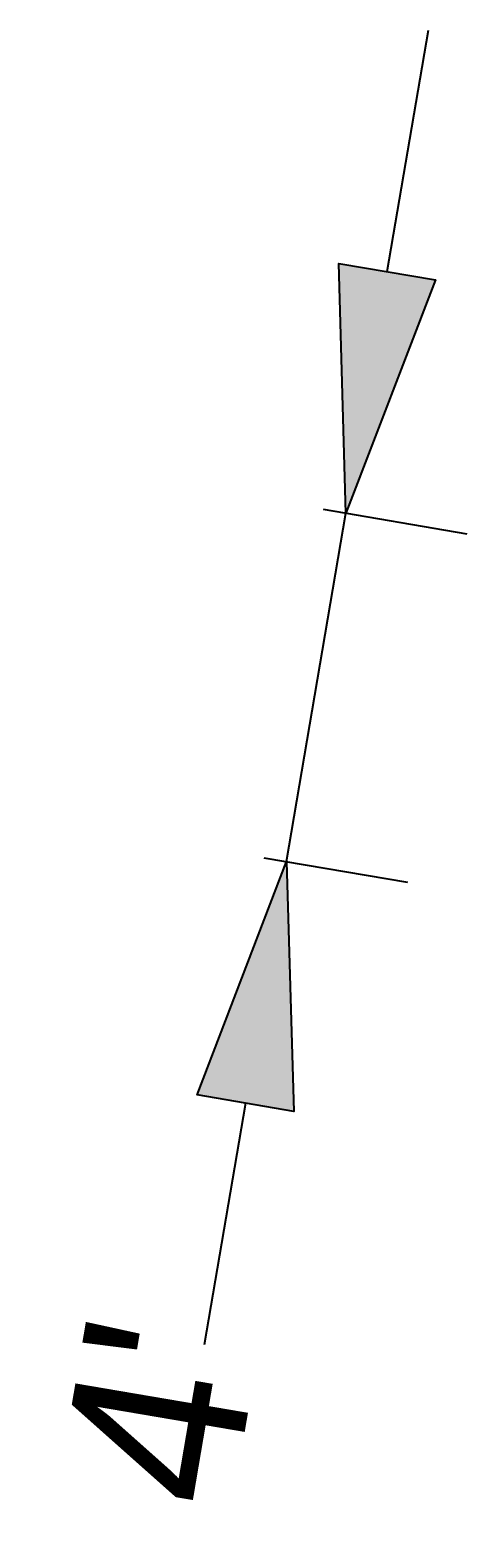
# Model space of a CAD drawing. Header units: feet. Extents: x 1369481 to 1370741, y 458527 to 460489.
# Tile 3 of 4: x 1370709 to 1370714, y 460472 to 460489. Entities that reach past the tile are written whole.
import ezdxf

# ---------------------------------------------------------------- set-up
doc = ezdxf.new("R2010")
doc.units = ezdxf.units.FT
doc.header["$MEASUREMENT"] = 0
doc.layers.add('PM_P_Text', color=7, linetype='Continuous')
doc.styles.add('Slanted-Normal', font='font31.shx', dxfattribs={"height": 0.1})
doc.dimstyles.new('Dec-0  Slanted', dxfattribs={"dimtxt": 0.14, "dimasz": 0.14, "dimexe": 0.07, "dimexo": 0.07, "dimgap": 0.07, "dimtad": 1, "dimdec": 0, "dimzin": 3, "dimdsep": 46, "dimtxsty": 'Slanted-Normal', "dimblk": 'Dim1', "dimcen": 0, "dimclrd": 95, "dimclre": 95, "dimclrt": 7, "dimaunit": 1, "dimadec": 5, "dimazin": 3, "dimtfac": 1, "dimtdec": 0, "dimtmove": 1, "dimatfit": 0, "dimldrblk": 'Dim1', "dimfxl": 1, "dimtolj": 1, "dimtzin": 0, "dimlwd": -1, "dimlwe": -1, "dimarcsym": 0})

# ---------------------------------------------------------------- blocks, each defined once
blk = doc.blocks.new('Dim1')
h = blk.add_hatch(color=4)
h.dxf.hatch_style = 1
h.paths.add_polyline_path([(0, 0), (-1, -0.2), (-1, 0.2)])
at = {"color": 4}
blk.add_lwpolyline([(0, 0), (-1, -0.2), (-1, 0.2), (0, 0)], dxfattribs=at)
blk = doc.blocks.new('*D1136')
at = {"layer": 'Defpoints', "color": 0, "transparency": 16777216}
for p in [(1370711.213, 460484.04), (1370712.852, 460483.761), (1370710.534, 460480.056)]:
    blk.add_point(p, dxfattribs=at)
at = {"layer": 'PM_P_Text', "color": 95, "linetype": 'Continuous', "transparency": 16777216}
for p, q in [((1370713.322, 460486.521), (1370713.793, 460489.281)), ((1370712.174, 460479.777), (1370712.852, 460483.761)), ((1370712.593, 460483.805), (1370714.232, 460483.525)), ((1370711.914, 460479.821), (1370713.554, 460479.542)), ((1370711.703, 460477.016), (1370711.233, 460474.256))]:
    blk.add_line(p, q, dxfattribs=at)
at = {"layer": 'PM_P_Text', "color": 95, "transparency": 16777216, "xscale": 2.8, "yscale": 2.8, "zscale": 2.8}
for p, rotation in [((1370712.852, 460483.761), 260.3313888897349), ((1370712.174, 460479.777), 80.33138888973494)]:
    blk.add_blockref('Dim1', p, dxfattribs=dict(at, rotation=rotation))
at = {"layer": 'PM_P_Text', "color": 7, "transparency": 16777216, "insert": (1370710.721, 460473.496), "char_height": 2, "attachment_point": 5, "rotation": 80.3314, "style": 'Slanted-Normal'}
blk.add_mtext("\\A1;4'", dxfattribs=at)

msp = doc.modelspace()

# ---------------------------------------------------------------- dimensions: what is measured, and where the dimension line sits
at = {"layer": 'PM_P_Text'}
dim = msp.add_linear_dim(base=(1370712.852, 460483.761), p1=(1370710.534, 460480.056), p2=(1370711.213, 460484.04), angle=80.3314, dimstyle='Dec-0  Slanted', override={"dimpost": "'"}, dxfattribs=at)
dim.commit()
dim.dimension.update_dxf_attribs({"geometry": '*D1136', "text_midpoint": (1370713.087, 460473.093), "dimtype": 161})

doc.saveas('drawing.dxf')
